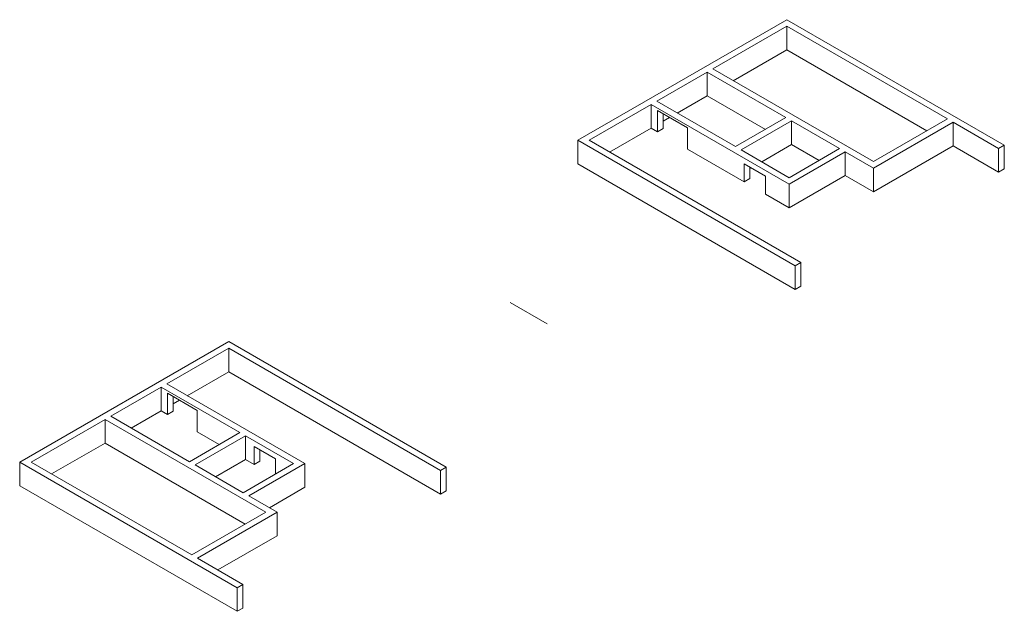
# Model space of a CAD drawing. Header units: millimetres. Extents: x 7623 to 32103, y 52758 to 67479.
import ezdxf

# ---------------------------------------------------------------- set-up
doc = ezdxf.new("R2010")
doc.units = ezdxf.units.MM
doc.layers.add('A-DETL-____-OTLN', color=90, linetype='Continuous', lineweight=9)
doc.layers.add('A-WALL-____-OTLN', color=113, linetype='Continuous', lineweight=18)

msp = doc.modelspace()

# ---------------------------------------------------------------- linework, layer by layer
at = {"layer": 'A-DETL-____-OTLN'}
msp.add_line((20736, 59908), (19817, 60439), dxfattribs=at)
at = {"layer": 'A-WALL-____-OTLN'}
for p, q in [((21496, 64479), (26693, 67479)), ((26693, 67479), (32103, 64356)), ((26693, 67316), (24855, 66255)), ((30688, 65009), (26693, 67316)), ((26693, 66728), (26693, 67316)), ((25364, 65961), (26693, 66728)), ((26693, 66728), (30179, 64716)), ((24713, 66173), (23462, 65450)), ((26672, 65042), (24713, 66173)), ((24713, 66173), (24713, 65585)), ((24855, 66255), (28850, 63948)), ((23320, 65369), (21779, 64479)), ((26757, 63385), (23320, 65369)), ((23320, 65369), (23320, 64781)), ((23462, 65450), (25420, 64320)), ((23971, 65156), (24713, 65585)), ((24713, 65585), (26163, 64748)), ((23479, 64689), (23479, 65220)), ((23479, 65220), (24222, 64791)), ((23621, 65138), (23621, 64771)), ((23621, 64954), (23780, 65046)), ((25420, 64320), (26672, 65042)), ((26813, 64960), (25562, 64238)), ((26813, 64373), (26813, 64960)), ((28008, 64271), (26813, 64960)), ((28850, 63948), (30688, 65009)), ((30830, 64928), (28850, 63785)), ((31961, 64275), (30830, 64928)), ((30830, 64340), (30830, 64928)), ((22288, 64185), (23320, 64781)), ((23320, 64781), (23479, 64689)), ((23621, 64771), (23479, 64689)), ((24222, 64791), (24222, 64260)), ((21496, 63891), (21496, 64479)), ((26905, 61356), (21496, 64479)), ((21779, 64479), (27047, 61437)), ((24222, 64260), (25636, 63444)), ((25562, 64238), (26757, 63548)), ((26071, 63944), (26813, 64373)), ((26757, 63548), (28008, 64271)), ((28150, 64189), (26757, 63385)), ((26813, 64373), (27499, 63977)), ((28150, 63601), (28150, 64189)), ((28850, 63785), (28150, 64189)), ((28850, 63197), (30830, 64340)), ((30830, 64340), (31961, 63687)), ((31961, 64275), (32103, 64356)), ((31961, 63687), (31961, 64275)), ((32103, 64356), (32103, 63768)), ((25636, 63444), (25636, 63893)), ((25636, 63893), (26166, 63587)), ((21496, 63891), (26905, 60768)), ((25778, 63811), (25778, 63525)), ((25778, 63775), (25809, 63793)), ((28850, 63197), (28850, 63785)), ((32103, 63768), (31961, 63687)), ((25778, 63525), (25636, 63444)), ((26166, 63587), (26166, 63138)), ((26757, 62797), (28150, 63601)), ((28150, 63601), (28850, 63197)), ((26757, 63385), (26757, 62797)), ((26166, 63138), (26757, 62797)), ((26905, 61356), (27047, 61437)), ((26905, 60768), (26905, 61356)), ((27047, 61437), (27047, 60849)), ((27047, 60849), (26905, 60768)), ((7623, 56469), (12820, 59470)), ((12820, 59306), (11278, 58416)), ((12820, 59470), (18229, 56346)), ((18088, 56265), (12820, 59306)), ((12820, 59306), (12820, 58718)), ((11787, 58122), (12820, 58718)), ((12820, 58718), (18088, 55677)), ((11137, 58335), (9885, 57612)), ((13096, 57204), (11137, 58335)), ((11137, 58335), (11137, 57747)), ((11278, 58416), (14715, 56432)), ((11296, 57655), (11296, 58186)), ((11296, 58186), (12038, 57757)), ((11437, 58104), (11437, 57737)), ((11437, 57920), (11597, 58012)), ((9744, 57530), (7905, 56469)), ((13739, 55224), (9744, 57530)), ((9744, 57530), (9744, 56942)), ((9885, 57612), (11844, 56481)), ((10394, 57318), (11137, 57747)), ((11137, 57747), (11296, 57655)), ((11437, 57737), (11296, 57655)), ((12038, 57757), (12038, 57226)), ((11844, 56481), (13096, 57204)), ((13237, 57122), (11985, 56400)), ((12038, 57226), (12586, 56910)), ((13237, 56534), (13237, 57122)), ((14432, 56432), (13237, 57122)), ((8415, 56175), (9744, 56942)), ((9744, 56942), (13230, 54930)), ((13453, 56410), (13453, 56859)), ((13453, 56859), (13983, 56553)), ((13594, 56777), (13594, 56491)), ((13983, 56553), (13983, 56173)), ((13032, 53346), (7623, 56469)), ((7623, 56469), (7623, 55881)), ((7905, 56469), (11901, 54162)), ((11985, 56400), (13180, 55710)), ((12495, 56106), (13237, 56534)), ((13180, 55710), (14432, 56432)), ((13237, 56534), (13453, 56410)), ((14715, 56432), (13322, 55628)), ((13594, 56491), (13453, 56410)), ((14715, 55844), (14715, 56432)), ((18088, 56265), (18229, 56346)), ((18229, 56346), (18229, 55759)), ((18088, 55677), (18088, 56265)), ((7623, 55881), (13032, 52758)), ((13831, 55334), (14715, 55844)), ((13322, 55628), (14022, 55224)), ((18229, 55759), (18088, 55677)), ((11901, 54162), (13739, 55224)), ((14022, 55224), (12042, 54081)), ((14022, 55224), (14022, 54636)), ((12551, 53787), (14022, 54636)), ((12042, 54081), (13173, 53427)), ((13032, 53346), (13173, 53427)), ((13173, 53427), (13173, 52840)), ((13032, 52758), (13032, 53346)), ((13173, 52840), (13032, 52758))]:
    msp.add_line(p, q, dxfattribs=at)

doc.saveas('drawing.dxf')
